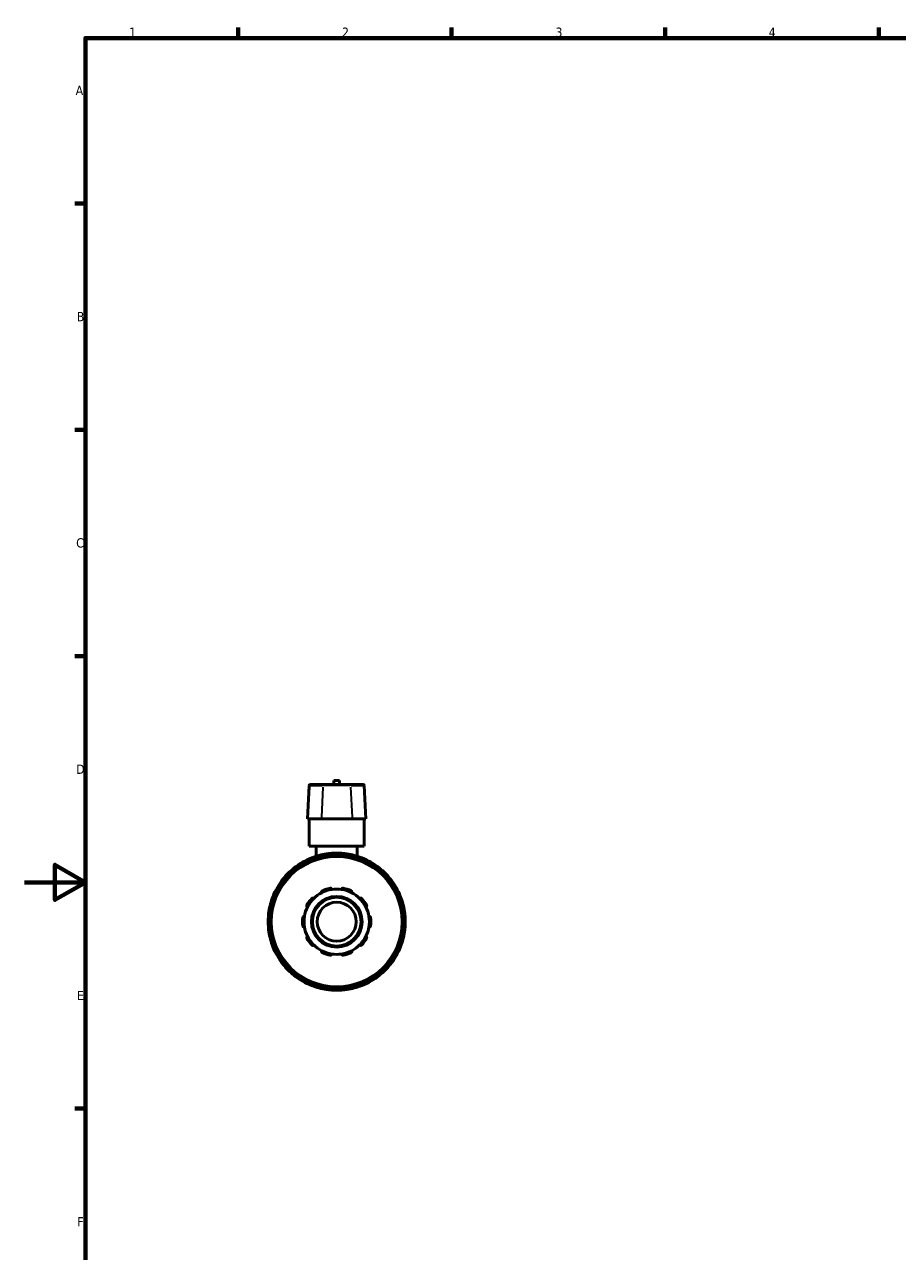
# Model space of a CAD drawing. Header units: millimetres. Extents: x 0 to 900, y -250 to 602.
# Tile 2 of 4: x 0 to 287, y 176 to 578. Entities that reach past the tile are written whole.
import ezdxf

# ---------------------------------------------------------------- set-up
doc = ezdxf.new("R2010")
doc.units = ezdxf.units.MM
for name, color, linetype, lineweight in [('Border (ANSI)', 7, 'Continuous', 70), ('Visible (ANSI)', 7, 'Continuous', 50), ('Visible Narrow (ANSI)', 7, 'Continuous', 35)]:
    doc.layers.add(name, color=color, linetype=linetype, lineweight=lineweight)
doc.styles.add('Note Text (ANSI)', font='tahoma.ttf')

# ---------------------------------------------------------------- blocks, each defined once
blk = doc.blocks.new('Borders Default Border')
at = {"layer": 'Border (ANSI)'}
for p, q in [((70.08, 574), (70.08, 577.45)), ((140.17, 574), (140.17, 577.45)), ((210.25, 574), (210.25, 577.45)), ((280.33, 574), (280.33, 577.45)), ((20, 519.75), (16.55, 519.75)), ((20, 445.5), (16.55, 445.5)), ((20, 371.25), (16.55, 371.25)), ((20, 222.75), (16.55, 222.75))]:
    blk.add_line(p, q, dxfattribs=at)
at = {"layer": 'Border (ANSI)', "flags": 128}
for points in [[(20, 20), (20, 574), (821, 574), (821, 20), (20, 20)], [(0, 297), (20, 297), (10, 302.77), (10, 291.23), (20, 297)]]:
    blk.add_lwpolyline(points, dxfattribs=at)
at = {"layer": 'Border (ANSI)', "char_height": 3.05, "attachment_point": 7, "style": 'Note Text (ANSI)'}
for s, insert in [('1', (34.35, 574.4)), ('2', (104.2, 574.4)), ('3', (174.26, 574.34)), ('4', (244.23, 574.4)), ('A', (16.78, 555.35)), ('B', (17.15, 481.1)), ('C', (16.95, 406.8)), ('D', (16.96, 332.6)), ('E', (17.21, 258.35)), ('F', (17.29, 184.1))]:
    blk.add_mtext(s, dxfattribs=dict(at, insert=insert))

msp = doc.modelspace()

# ---------------------------------------------------------------- linework, layer by layer
at = {"layer": 'Visible (ANSI)'}
for p, q in [((103.359, 330.442), (101.559, 330.442)), ((101.559, 329.092), (101.559, 330.442)), ((103.359, 329.092), (103.359, 330.442)), ((93.443, 328.789), (92.869, 317.842)), ((93.762, 329.092), (93.829, 329.092)), ((98.294, 329.092), (93.829, 329.092)), ((98.294, 329.092), (106.623, 329.092)), ((111.089, 329.092), (106.623, 329.092)), ((111.089, 329.092), (111.155, 329.092)), ((111.474, 328.789), (112.048, 317.842)), ((92.942, 317.842), (92.869, 317.842)), ((92.942, 317.842), (97.408, 317.842)), ((93.459, 308.842), (93.459, 317.842)), ((107.509, 317.842), (97.408, 317.842)), ((107.509, 317.842), (111.975, 317.842)), ((111.459, 308.842), (111.459, 317.842)), ((112.048, 317.842), (111.975, 317.842)), ((111.459, 308.842), (93.459, 308.842)), ((95.709, 308.842), (95.709, 305.556)), ((109.209, 308.842), (109.209, 305.556)), ((94.501, 304.624), (94.714, 304.256)), ((99.084, 305.427), (99.084, 305.852)), ((105.834, 305.852), (105.834, 305.427)), ((110.203, 304.256), (110.416, 304.624)), ((85.301, 297.895), (85.67, 297.683)), ((88.868, 300.881), (88.656, 301.249)), ((116.261, 301.249), (116.049, 300.881)), ((119.247, 297.683), (119.616, 297.895)), ((82.295, 291.837), (81.926, 292.049)), ((122.991, 292.049), (122.622, 291.837)), ((80.699, 287.467), (81.124, 287.467)), ((123.793, 287.467), (124.218, 287.467)), ((81.124, 280.717), (80.699, 280.717)), ((124.218, 280.717), (123.793, 280.717)), ((81.926, 276.135), (82.295, 276.348)), ((122.622, 276.348), (122.991, 276.135)), ((85.67, 270.502), (85.301, 270.29)), ((119.616, 270.29), (119.247, 270.502)), ((88.656, 266.935), (88.868, 267.303)), ((116.049, 267.303), (116.261, 266.935)), ((94.714, 263.928), (94.501, 263.56)), ((99.084, 262.333), (99.084, 262.758)), ((105.834, 262.758), (105.834, 262.333)), ((110.416, 263.56), (110.203, 263.928))]:
    msp.add_line(p, q, dxfattribs=at)
for radius in [21.6, 8.32, 8, 6.4]:
    msp.add_circle((102.459, 284.092), radius, dxfattribs=at)
for centre, radius, start, end in [((93.762, 328.772), 0.32, 90, 177), ((111.155, 328.772), 0.32, 3, 90), ((102.459, 284.092), 22.5, 98.62693, 111.37307), ((102.459, 284.092), 22.5, 81.37307, 98.62693), ((102.459, 284.092), 22.5, 68.62693, 81.37307), ((102.459, 284.092), 22.5, 111.37307, 128.62693), ((102.459, 284.092), 22.5, 51.37307, 68.62693), ((102.459, 284.092), 22.5, 141.37307, 158.62693), ((102.459, 284.092), 22.5, 128.62693, 141.37307), ((102.459, 284.092), 22.5, 38.62693, 51.37307), ((102.459, 284.092), 22.5, 21.37307, 38.62693), ((102.459, 284.092), 10.72, 98.58368, 117.41632), ((102.459, 284.092), 11.2, 101.14938, 114.85062), ((102.459, 284.092), 10.72, 81.41632, 98.58368), ((102.459, 284.092), 10.72, 62.58368, 81.41632), ((102.459, 284.092), 11.2, 65.14938, 78.85062), ((102.459, 284.092), 22.5, 158.62693, 171.37307), ((102.459, 284.092), 11.2, 137.14938, 150.85062), ((102.459, 284.092), 10.72, 134.58368, 153.41632), ((102.459, 284.092), 10.72, 117.41632, 134.58368), ((102.459, 284.092), 10.72, 45.41632, 62.58368), ((102.459, 284.092), 10.72, 26.58368, 45.41632), ((102.459, 284.092), 11.2, 29.14938, 42.85062), ((102.459, 284.092), 22.5, 8.62693, 21.37307), ((102.459, 284.092), 22.5, 171.37307, 188.62693), ((102.459, 284.092), 10.72, 170.58368, 189.41632), ((102.459, 284.092), 10.72, 153.41632, 170.58368), ((102.459, 284.092), 10.72, 9.41632, 26.58368), ((102.459, 284.092), 10.72, 350.58368, 9.41632), ((102.459, 284.092), 22.5, 351.37307, 8.62693), ((102.459, 284.092), 11.2, 173.14938, 186.85062), ((102.459, 284.092), 10.72, 189.41632, 206.58368), ((102.459, 284.092), 10.72, 333.41632, 350.58368), ((102.459, 284.092), 11.2, 353.14938, 6.85062), ((102.459, 284.092), 22.5, 188.62693, 201.37307), ((102.459, 284.092), 11.2, 209.14938, 222.85062), ((102.459, 284.092), 10.72, 206.58368, 225.41632), ((102.459, 284.092), 10.72, 314.58368, 333.41632), ((102.459, 284.092), 11.2, 317.14938, 330.85062), ((102.459, 284.092), 22.5, 338.62693, 351.37307), ((102.459, 284.092), 22.5, 201.37307, 218.62693), ((102.459, 284.092), 10.72, 225.41632, 242.58368), ((102.459, 284.092), 10.72, 242.58368, 261.41632), ((102.459, 284.092), 11.2, 245.14938, 258.85062), ((102.459, 284.092), 10.72, 278.58368, 297.41632), ((102.459, 284.092), 11.2, 281.14938, 294.85062), ((102.459, 284.092), 10.72, 297.41632, 314.58368), ((102.459, 284.092), 22.5, 321.37307, 338.62693), ((102.459, 284.092), 22.5, 218.62693, 231.37307), ((102.459, 284.092), 10.72, 261.41632, 278.58368), ((102.459, 284.092), 22.5, 308.62693, 321.37307), ((102.459, 284.092), 22.5, 231.37307, 248.62693), ((102.459, 284.092), 22.5, 291.37307, 308.62693), ((102.459, 284.092), 22.5, 248.62693, 261.37307), ((102.459, 284.092), 22.5, 261.37307, 278.62693), ((102.459, 284.092), 22.5, 278.62693, 291.37307)]:
    msp.add_arc(centre, radius, start, end, dxfattribs=at)
for points, knots in [([(99.084, 305.852), (99.084, 305.912), (99.084, 305.983), (99.084, 306.094), (99.084, 306.154), (99.084, 306.239), (99.084, 306.278), (99.084, 306.324), (99.084, 306.338), (99.084, 306.338)], [-0.07150392, -0.07150392, -0.07150392, -0.07150392, -0.053453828, -0.053453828, -0.035515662, -0.035515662, -0.017706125, -0.017706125, 0, 0, 0, 0]), ([(105.834, 306.338), (105.834, 306.338), (105.834, 306.324), (105.834, 306.278), (105.834, 306.239), (105.834, 306.154), (105.834, 306.094), (105.834, 305.983), (105.834, 305.912), (105.834, 305.852)], [0, 0, 0, 0, 0.017706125, 0.017706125, 0.035515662, 0.035515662, 0.053453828, 0.053453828, 0.07150392, 0.07150392, 0.07150392, 0.07150392]), ([(94.259, 305.045), (94.259, 305.045), (94.266, 305.033), (94.288, 304.993), (94.308, 304.959), (94.351, 304.886), (94.38, 304.834), (94.436, 304.738), (94.471, 304.677), (94.501, 304.624)], [0, 0, 0, 0, 0.017706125, 0.017706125, 0.035515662, 0.035515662, 0.053453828, 0.053453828, 0.07150392, 0.07150392, 0.07150392, 0.07150392]), ([(110.416, 304.624), (110.446, 304.677), (110.481, 304.738), (110.537, 304.834), (110.566, 304.886), (110.609, 304.959), (110.629, 304.993), (110.651, 305.033), (110.658, 305.045), (110.658, 305.045)], [-0.07150392, -0.07150392, -0.07150392, -0.07150392, -0.053453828, -0.053453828, -0.035515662, -0.035515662, -0.017706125, -0.017706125, 0, 0, 0, 0]), ([(84.881, 298.138), (84.881, 298.138), (84.893, 298.131), (84.932, 298.108), (84.967, 298.088), (85.04, 298.046), (85.092, 298.016), (85.188, 297.961), (85.249, 297.925), (85.301, 297.895)], [0, 0, 0, 0, 0.017706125, 0.017706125, 0.035515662, 0.035515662, 0.053453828, 0.053453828, 0.07150392, 0.07150392, 0.07150392, 0.07150392]), ([(88.656, 301.249), (88.626, 301.302), (88.59, 301.363), (88.535, 301.459), (88.505, 301.511), (88.463, 301.584), (88.443, 301.618), (88.42, 301.658), (88.413, 301.67), (88.413, 301.67)], [-0.07150392, -0.07150392, -0.07150392, -0.07150392, -0.053453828, -0.053453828, -0.035515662, -0.035515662, -0.017706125, -0.017706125, 0, 0, 0, 0]), ([(116.504, 301.67), (116.504, 301.67), (116.497, 301.658), (116.474, 301.618), (116.454, 301.584), (116.412, 301.511), (116.382, 301.459), (116.327, 301.363), (116.291, 301.302), (116.261, 301.249)], [0, 0, 0, 0, 0.017706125, 0.017706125, 0.035515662, 0.035515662, 0.053453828, 0.053453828, 0.07150392, 0.07150392, 0.07150392, 0.07150392]), ([(119.616, 297.895), (119.668, 297.925), (119.729, 297.961), (119.825, 298.016), (119.877, 298.046), (119.95, 298.088), (119.985, 298.108), (120.024, 298.131), (120.036, 298.138), (120.036, 298.138)], [-0.07150392, -0.07150392, -0.07150392, -0.07150392, -0.053453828, -0.053453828, -0.035515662, -0.035515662, -0.017706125, -0.017706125, 0, 0, 0, 0]), ([(97.522, 293.608), (97.498, 293.658), (97.481, 293.716), (97.47, 293.842), (97.477, 293.911), (97.517, 294.028), (97.548, 294.084), (97.612, 294.159), (97.637, 294.182), (97.691, 294.223), (97.721, 294.241), (97.752, 294.255)], [0.17258948, 0.17258948, 0.17258948, 0.17258948, 0.195916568, 0.195916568, 0.220756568, 0.220756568, 0.24117212, 0.24117212, 0.251379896, 0.251379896, 0.261587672, 0.261587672, 0.261587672, 0.261587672]), ([(100.293, 295.081), (100.326, 295.088), (100.361, 295.091), (100.429, 295.089), (100.462, 295.085), (100.558, 295.063), (100.616, 295.035), (100.717, 294.964), (100.764, 294.913), (100.829, 294.804), (100.849, 294.747), (100.859, 294.692)], [0.090511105, 0.090511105, 0.090511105, 0.090511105, 0.100718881, 0.100718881, 0.110926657, 0.110926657, 0.131342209, 0.131342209, 0.15618221, 0.15618221, 0.179509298, 0.179509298, 0.179509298, 0.179509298]), ([(104.059, 294.692), (104.068, 294.747), (104.088, 294.804), (104.153, 294.913), (104.2, 294.964), (104.301, 295.035), (104.359, 295.063), (104.455, 295.085), (104.489, 295.089), (104.557, 295.091), (104.591, 295.088), (104.624, 295.081)], [0.17258948, 0.17258948, 0.17258948, 0.17258948, 0.195916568, 0.195916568, 0.220756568, 0.220756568, 0.24117212, 0.24117212, 0.251379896, 0.251379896, 0.261587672, 0.261587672, 0.261587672, 0.261587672]), ([(107.165, 294.255), (107.196, 294.241), (107.226, 294.223), (107.28, 294.182), (107.305, 294.159), (107.37, 294.084), (107.4, 294.028), (107.44, 293.911), (107.448, 293.842), (107.436, 293.716), (107.419, 293.658), (107.395, 293.608)], [0.090511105, 0.090511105, 0.090511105, 0.090511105, 0.100718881, 0.100718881, 0.110926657, 0.110926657, 0.131342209, 0.131342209, 0.15618221, 0.15618221, 0.179509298, 0.179509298, 0.179509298, 0.179509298]), ([(81.926, 292.049), (81.874, 292.08), (81.813, 292.115), (81.717, 292.17), (81.665, 292.2), (81.592, 292.243), (81.557, 292.263), (81.518, 292.285), (81.506, 292.292), (81.506, 292.292)], [-0.07150392, -0.07150392, -0.07150392, -0.07150392, -0.053453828, -0.053453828, -0.035515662, -0.035515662, -0.017706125, -0.017706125, 0, 0, 0, 0]), ([(94.247, 291.709), (94.271, 291.734), (94.297, 291.757), (94.352, 291.796), (94.382, 291.812), (94.473, 291.851), (94.536, 291.862), (94.66, 291.864), (94.727, 291.85), (94.844, 291.801), (94.894, 291.766), (94.934, 291.727)], [0.090511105, 0.090511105, 0.090511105, 0.090511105, 0.100718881, 0.100718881, 0.110926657, 0.110926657, 0.131342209, 0.131342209, 0.15618221, 0.15618221, 0.179509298, 0.179509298, 0.179509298, 0.179509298]), ([(109.983, 291.727), (110.023, 291.766), (110.073, 291.801), (110.19, 291.85), (110.257, 291.864), (110.381, 291.862), (110.444, 291.851), (110.535, 291.812), (110.565, 291.796), (110.62, 291.757), (110.646, 291.734), (110.67, 291.709)], [0.17258948, 0.17258948, 0.17258948, 0.17258948, 0.195916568, 0.195916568, 0.220756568, 0.220756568, 0.24117212, 0.24117212, 0.251379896, 0.251379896, 0.261587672, 0.261587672, 0.261587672, 0.261587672]), ([(123.411, 292.292), (123.411, 292.292), (123.399, 292.285), (123.36, 292.263), (123.325, 292.243), (123.252, 292.2), (123.2, 292.17), (123.104, 292.115), (123.043, 292.08), (122.991, 292.049)], [0, 0, 0, 0, 0.017706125, 0.017706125, 0.035515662, 0.035515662, 0.053453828, 0.053453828, 0.07150392, 0.07150392, 0.07150392, 0.07150392]), ([(80.213, 287.467), (80.213, 287.467), (80.227, 287.467), (80.273, 287.467), (80.312, 287.467), (80.397, 287.467), (80.457, 287.467), (80.568, 287.467), (80.639, 287.467), (80.699, 287.467)], [0, 0, 0, 0, 0.017706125, 0.017706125, 0.035515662, 0.035515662, 0.053453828, 0.053453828, 0.07150392, 0.07150392, 0.07150392, 0.07150392]), ([(91.339, 285.428), (91.343, 285.462), (91.35, 285.496), (91.373, 285.56), (91.387, 285.591), (91.438, 285.675), (91.483, 285.722), (91.581, 285.796), (91.644, 285.824), (91.767, 285.853), (91.828, 285.854), (91.883, 285.846)], [0.090511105, 0.090511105, 0.090511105, 0.090511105, 0.100718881, 0.100718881, 0.110926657, 0.110926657, 0.131342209, 0.131342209, 0.15618221, 0.15618221, 0.179509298, 0.179509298, 0.179509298, 0.179509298]), ([(92.872, 288.89), (92.823, 288.916), (92.775, 288.952), (92.691, 289.048), (92.657, 289.108), (92.621, 289.226), (92.612, 289.289), (92.621, 289.388), (92.627, 289.421), (92.647, 289.486), (92.66, 289.518), (92.677, 289.548)], [0.17258948, 0.17258948, 0.17258948, 0.17258948, 0.195916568, 0.195916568, 0.220756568, 0.220756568, 0.24117212, 0.24117212, 0.251379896, 0.251379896, 0.261587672, 0.261587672, 0.261587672, 0.261587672]), ([(112.24, 289.548), (112.257, 289.518), (112.27, 289.486), (112.29, 289.421), (112.296, 289.388), (112.305, 289.289), (112.296, 289.226), (112.26, 289.108), (112.226, 289.048), (112.142, 288.952), (112.094, 288.916), (112.045, 288.89)], [0.090511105, 0.090511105, 0.090511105, 0.090511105, 0.100718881, 0.100718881, 0.110926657, 0.110926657, 0.131342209, 0.131342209, 0.15618221, 0.15618221, 0.179509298, 0.179509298, 0.179509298, 0.179509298]), ([(113.034, 285.846), (113.089, 285.854), (113.15, 285.853), (113.273, 285.824), (113.336, 285.796), (113.435, 285.722), (113.479, 285.675), (113.53, 285.591), (113.545, 285.56), (113.567, 285.496), (113.575, 285.462), (113.579, 285.428)], [0.17258948, 0.17258948, 0.17258948, 0.17258948, 0.195916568, 0.195916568, 0.220756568, 0.220756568, 0.24117212, 0.24117212, 0.251379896, 0.251379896, 0.261587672, 0.261587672, 0.261587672, 0.261587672]), ([(124.218, 287.467), (124.279, 287.467), (124.349, 287.467), (124.46, 287.467), (124.52, 287.467), (124.605, 287.467), (124.644, 287.467), (124.69, 287.467), (124.704, 287.467), (124.704, 287.467)], [-0.07150392, -0.07150392, -0.07150392, -0.07150392, -0.053453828, -0.053453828, -0.035515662, -0.035515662, -0.017706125, -0.017706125, 0, 0, 0, 0]), ([(91.883, 282.339), (91.828, 282.331), (91.767, 282.332), (91.644, 282.36), (91.581, 282.389), (91.483, 282.463), (91.438, 282.509), (91.387, 282.594), (91.373, 282.625), (91.35, 282.689), (91.343, 282.723), (91.339, 282.756)], [0.17258948, 0.17258948, 0.17258948, 0.17258948, 0.195916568, 0.195916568, 0.220756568, 0.220756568, 0.24117212, 0.24117212, 0.251379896, 0.251379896, 0.261587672, 0.261587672, 0.261587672, 0.261587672]), ([(113.579, 282.756), (113.575, 282.723), (113.567, 282.689), (113.545, 282.625), (113.53, 282.594), (113.479, 282.509), (113.435, 282.463), (113.336, 282.389), (113.273, 282.36), (113.15, 282.332), (113.089, 282.331), (113.034, 282.339)], [0.090511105, 0.090511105, 0.090511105, 0.090511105, 0.100718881, 0.100718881, 0.110926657, 0.110926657, 0.131342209, 0.131342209, 0.15618221, 0.15618221, 0.179509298, 0.179509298, 0.179509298, 0.179509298]), ([(80.699, 280.717), (80.639, 280.717), (80.568, 280.717), (80.457, 280.717), (80.397, 280.717), (80.312, 280.717), (80.273, 280.717), (80.227, 280.717), (80.213, 280.717), (80.213, 280.717)], [-0.07150392, -0.07150392, -0.07150392, -0.07150392, -0.053453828, -0.053453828, -0.035515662, -0.035515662, -0.017706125, -0.017706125, 0, 0, 0, 0]), ([(92.677, 278.637), (92.66, 278.667), (92.647, 278.698), (92.627, 278.764), (92.621, 278.797), (92.612, 278.895), (92.621, 278.959), (92.657, 279.077), (92.691, 279.137), (92.775, 279.232), (92.823, 279.269), (92.872, 279.295)], [0.090511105, 0.090511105, 0.090511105, 0.090511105, 0.100718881, 0.100718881, 0.110926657, 0.110926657, 0.131342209, 0.131342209, 0.15618221, 0.15618221, 0.179509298, 0.179509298, 0.179509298, 0.179509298]), ([(112.045, 279.295), (112.094, 279.269), (112.142, 279.232), (112.226, 279.137), (112.26, 279.077), (112.296, 278.959), (112.305, 278.895), (112.296, 278.797), (112.29, 278.764), (112.27, 278.698), (112.257, 278.667), (112.24, 278.637)], [0.17258948, 0.17258948, 0.17258948, 0.17258948, 0.195916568, 0.195916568, 0.220756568, 0.220756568, 0.24117212, 0.24117212, 0.251379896, 0.251379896, 0.261587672, 0.261587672, 0.261587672, 0.261587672]), ([(124.704, 280.717), (124.704, 280.717), (124.69, 280.717), (124.644, 280.717), (124.605, 280.717), (124.52, 280.717), (124.46, 280.717), (124.349, 280.717), (124.279, 280.717), (124.218, 280.717)], [0, 0, 0, 0, 0.017706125, 0.017706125, 0.035515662, 0.035515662, 0.053453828, 0.053453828, 0.07150392, 0.07150392, 0.07150392, 0.07150392]), ([(81.506, 275.892), (81.506, 275.892), (81.518, 275.899), (81.557, 275.922), (81.592, 275.942), (81.665, 275.984), (81.717, 276.014), (81.813, 276.07), (81.874, 276.105), (81.926, 276.135)], [0, 0, 0, 0, 0.017706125, 0.017706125, 0.035515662, 0.035515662, 0.053453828, 0.053453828, 0.07150392, 0.07150392, 0.07150392, 0.07150392]), ([(94.934, 276.457), (94.894, 276.419), (94.844, 276.384), (94.727, 276.335), (94.66, 276.321), (94.536, 276.323), (94.473, 276.334), (94.382, 276.373), (94.352, 276.389), (94.297, 276.428), (94.271, 276.45), (94.247, 276.475)], [0.17258948, 0.17258948, 0.17258948, 0.17258948, 0.195916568, 0.195916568, 0.220756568, 0.220756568, 0.24117212, 0.24117212, 0.251379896, 0.251379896, 0.261587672, 0.261587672, 0.261587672, 0.261587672]), ([(97.752, 273.929), (97.721, 273.944), (97.691, 273.961), (97.637, 274.002), (97.612, 274.026), (97.548, 274.1), (97.517, 274.157), (97.477, 274.274), (97.47, 274.342), (97.481, 274.468), (97.498, 274.527), (97.522, 274.576)], [0.090511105, 0.090511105, 0.090511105, 0.090511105, 0.100718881, 0.100718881, 0.110926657, 0.110926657, 0.131342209, 0.131342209, 0.15618221, 0.15618221, 0.179509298, 0.179509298, 0.179509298, 0.179509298]), ([(107.395, 274.576), (107.419, 274.527), (107.436, 274.468), (107.448, 274.342), (107.44, 274.274), (107.4, 274.157), (107.37, 274.1), (107.305, 274.026), (107.28, 274.002), (107.226, 273.961), (107.196, 273.944), (107.165, 273.929)], [0.17258948, 0.17258948, 0.17258948, 0.17258948, 0.195916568, 0.195916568, 0.220756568, 0.220756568, 0.24117212, 0.24117212, 0.251379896, 0.251379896, 0.261587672, 0.261587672, 0.261587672, 0.261587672]), ([(110.67, 276.475), (110.646, 276.45), (110.62, 276.428), (110.565, 276.389), (110.535, 276.373), (110.444, 276.334), (110.381, 276.323), (110.257, 276.321), (110.19, 276.335), (110.073, 276.384), (110.023, 276.419), (109.983, 276.457)], [0.090511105, 0.090511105, 0.090511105, 0.090511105, 0.100718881, 0.100718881, 0.110926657, 0.110926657, 0.131342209, 0.131342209, 0.15618221, 0.15618221, 0.179509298, 0.179509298, 0.179509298, 0.179509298]), ([(122.991, 276.135), (123.043, 276.105), (123.104, 276.07), (123.2, 276.014), (123.252, 275.984), (123.325, 275.942), (123.36, 275.922), (123.399, 275.899), (123.411, 275.892), (123.411, 275.892)], [-0.07150392, -0.07150392, -0.07150392, -0.07150392, -0.053453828, -0.053453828, -0.035515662, -0.035515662, -0.017706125, -0.017706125, 0, 0, 0, 0]), ([(85.301, 270.29), (85.249, 270.26), (85.188, 270.224), (85.092, 270.169), (85.04, 270.139), (84.967, 270.096), (84.932, 270.077), (84.893, 270.054), (84.881, 270.047), (84.881, 270.047)], [-0.07150392, -0.07150392, -0.07150392, -0.07150392, -0.053453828, -0.053453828, -0.035515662, -0.035515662, -0.017706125, -0.017706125, 0, 0, 0, 0]), ([(100.859, 273.492), (100.849, 273.438), (100.829, 273.381), (100.764, 273.272), (100.717, 273.221), (100.616, 273.15), (100.558, 273.122), (100.462, 273.1), (100.429, 273.095), (100.361, 273.094), (100.326, 273.097), (100.293, 273.104)], [0.17258948, 0.17258948, 0.17258948, 0.17258948, 0.195916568, 0.195916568, 0.220756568, 0.220756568, 0.24117212, 0.24117212, 0.251379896, 0.251379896, 0.261587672, 0.261587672, 0.261587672, 0.261587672]), ([(104.624, 273.104), (104.591, 273.097), (104.557, 273.094), (104.489, 273.095), (104.455, 273.1), (104.359, 273.122), (104.301, 273.15), (104.2, 273.221), (104.153, 273.272), (104.088, 273.381), (104.068, 273.438), (104.059, 273.492)], [0.090511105, 0.090511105, 0.090511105, 0.090511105, 0.100718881, 0.100718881, 0.110926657, 0.110926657, 0.131342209, 0.131342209, 0.15618221, 0.15618221, 0.179509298, 0.179509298, 0.179509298, 0.179509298]), ([(120.036, 270.047), (120.036, 270.047), (120.024, 270.054), (119.985, 270.077), (119.95, 270.096), (119.877, 270.139), (119.825, 270.169), (119.729, 270.224), (119.668, 270.26), (119.616, 270.29)], [0, 0, 0, 0, 0.017706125, 0.017706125, 0.035515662, 0.035515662, 0.053453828, 0.053453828, 0.07150392, 0.07150392, 0.07150392, 0.07150392]), ([(88.413, 266.515), (88.413, 266.515), (88.42, 266.527), (88.443, 266.566), (88.463, 266.601), (88.505, 266.674), (88.535, 266.726), (88.59, 266.822), (88.626, 266.883), (88.656, 266.935)], [0, 0, 0, 0, 0.017706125, 0.017706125, 0.035515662, 0.035515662, 0.053453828, 0.053453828, 0.07150392, 0.07150392, 0.07150392, 0.07150392]), ([(116.261, 266.935), (116.291, 266.883), (116.327, 266.822), (116.382, 266.726), (116.412, 266.674), (116.454, 266.601), (116.474, 266.566), (116.497, 266.527), (116.504, 266.515), (116.504, 266.515)], [-0.07150392, -0.07150392, -0.07150392, -0.07150392, -0.053453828, -0.053453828, -0.035515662, -0.035515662, -0.017706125, -0.017706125, 0, 0, 0, 0]), ([(94.501, 263.56), (94.471, 263.508), (94.436, 263.447), (94.38, 263.351), (94.351, 263.299), (94.308, 263.226), (94.288, 263.191), (94.266, 263.152), (94.259, 263.14), (94.259, 263.14)], [-0.07150392, -0.07150392, -0.07150392, -0.07150392, -0.053453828, -0.053453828, -0.035515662, -0.035515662, -0.017706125, -0.017706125, 0, 0, 0, 0]), ([(99.084, 261.847), (99.084, 261.847), (99.084, 261.861), (99.084, 261.906), (99.084, 261.946), (99.084, 262.031), (99.084, 262.091), (99.084, 262.202), (99.084, 262.272), (99.084, 262.333)], [0, 0, 0, 0, 0.017706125, 0.017706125, 0.035515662, 0.035515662, 0.053453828, 0.053453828, 0.07150392, 0.07150392, 0.07150392, 0.07150392]), ([(105.834, 262.333), (105.834, 262.272), (105.834, 262.202), (105.834, 262.091), (105.834, 262.031), (105.834, 261.946), (105.834, 261.906), (105.834, 261.861), (105.834, 261.847), (105.834, 261.847)], [-0.07150392, -0.07150392, -0.07150392, -0.07150392, -0.053453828, -0.053453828, -0.035515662, -0.035515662, -0.017706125, -0.017706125, 0, 0, 0, 0]), ([(110.658, 263.14), (110.658, 263.14), (110.651, 263.152), (110.629, 263.191), (110.609, 263.226), (110.566, 263.299), (110.537, 263.351), (110.481, 263.447), (110.446, 263.508), (110.416, 263.56)], [0, 0, 0, 0, 0.017706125, 0.017706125, 0.035515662, 0.035515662, 0.053453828, 0.053453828, 0.07150392, 0.07150392, 0.07150392, 0.07150392])]:
    msp.add_open_spline(points, degree=3, knots=knots, dxfattribs=at)
at = {"layer": 'Visible Narrow (ANSI)'}
for p, q in [((93.483, 328.242), (92.971, 318.39)), ((93.505, 328.789), (93.443, 328.789)), ((93.735, 328.789), (97.754, 328.789)), ((97.949, 328.242), (97.436, 318.39)), ((106.813, 328.789), (98.104, 328.789)), ((106.968, 328.242), (107.481, 318.39)), ((107.163, 328.789), (111.182, 328.789)), ((111.474, 328.789), (111.412, 328.789)), ((111.434, 328.242), (111.947, 318.39))]:
    msp.add_line(p, q, dxfattribs=at)
msp.add_circle((102.459, 284.092), 21.28, dxfattribs=at)
for start, end in [(82.06518, 97.93482), (112.06518, 127.93482), (99.43482, 110.56518), (69.43482, 80.56518), (52.06518, 67.93482), (129.43482, 140.56518), (39.43482, 50.56518), (142.06518, 157.93482), (22.06518, 37.93482), (159.43482, 170.56518), (9.43482, 20.56518), (172.06518, 187.93482), (352.06518, 7.93482), (189.43482, 200.56518), (339.43482, 350.56518), (202.06518, 217.93482), (322.06518, 337.93482), (219.43482, 230.56518), (309.43482, 320.56518), (232.06518, 247.93482), (292.06518, 307.93482), (249.43482, 260.56518), (262.06518, 277.93482), (279.43482, 290.56518)]:
    msp.add_arc((102.459, 284.092), 22.02, start, end, dxfattribs=at)
for centre, start_param, end_param in [((93.829, 328.772), 0.0759218, 1.4425146), ((98.294, 328.772), 0.0759218, 1.4425146), ((106.623, 328.772), 4.8406707, 6.2072635), ((111.089, 328.772), 4.8406707, 6.2072635)]:
    msp.add_ellipse(centre, major_axis=(0, 0.32), ratio=0.992371, start_param=start_param, end_param=end_param, dxfattribs=at)

# ---------------------------------------------------------------- block references
msp.add_blockref('Borders Default Border', (0, 0))

doc.saveas('drawing.dxf')
